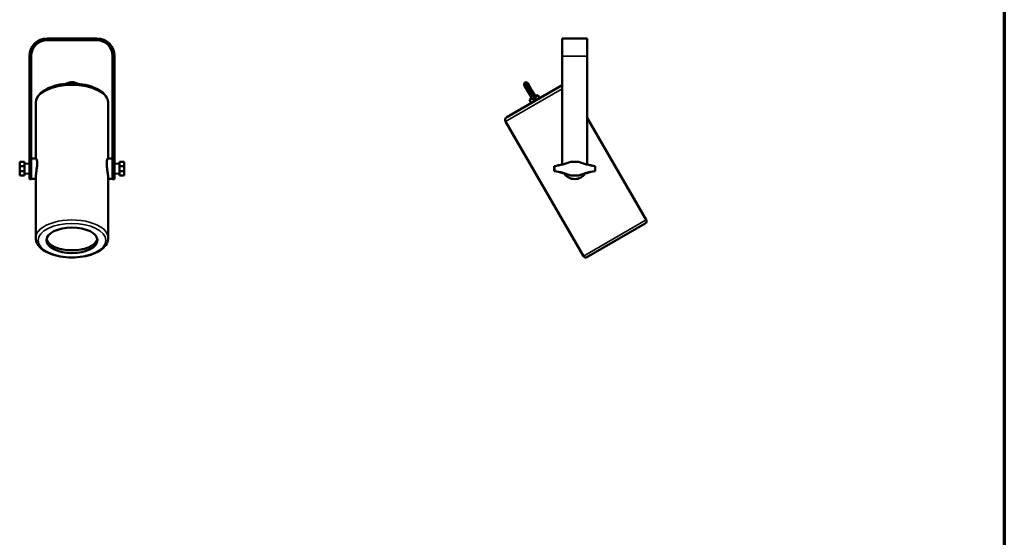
# Model space of a CAD drawing. Header units: millimetres. Extents: x 20 to 2980, y 20 to 2980.
# Tile 5 of 6: x 1419 to 2980, y 840 to 1661. Entities that reach past the tile are written whole.
import ezdxf

# ---------------------------------------------------------------- set-up
doc = ezdxf.new("R2010")
doc.units = ezdxf.units.MM
for name, color, linetype, lineweight in [('Border (ISO)', 7, 'Continuous', 70), ('Visible (ISO)', 7, 'Continuous', 50), ('Visible Narrow (ISO)', 7, 'Continuous', 35)]:
    doc.layers.add(name, color=color, linetype=linetype, lineweight=lineweight)

# ---------------------------------------------------------------- blocks, each defined once
blk = doc.blocks.new('Borders Chauvet')
at = {"layer": 'Border (ISO)'}
blk.add_line((2980, 2980), (2980, 20), dxfattribs=at)

msp = doc.modelspace()

# ---------------------------------------------------------------- linework, layer by layer
at = {"layer": 'Visible (ISO)'}
for p, q in [((1462.1, 1631.3), (1541.1, 1631.3)), ((1462.1, 1628.3), (1541.1, 1628.3)), ((2318.8, 1631.3), (2278.8, 1631.3)), ((2278.8, 1631.3), (2278.8, 1603.3)), ((2318.8, 1631.3), (2318.8, 1603.3)), ((1434.1, 1603.3), (1434.1, 1428.3)), ((1437.1, 1603.3), (1437.1, 1428.3)), ((1566.1, 1603.3), (1566.1, 1428.3)), ((1569.1, 1603.3), (1569.1, 1428.3)), ((2278.8, 1603.3), (2278.8, 1431.5)), ((2318.8, 1603.3), (2318.8, 1431.5)), ((2191.1, 1506.5), (2278.8, 1557.2)), ((2225.4, 1545.6), (2218.9, 1556.9)), ((2224.5, 1560.1), (2231, 1548.9)), ((2231, 1548.9), (2236.5, 1539.3)), ((2230.9, 1536), (2225.4, 1545.6)), ((2230.1, 1537.4), (2227, 1533.9)), ((2227, 1533.9), (2230.9, 1536.1)), ((2229.9, 1528.9), (2227, 1533.9)), ((2235.8, 1540.6), (2240.3, 1541.5)), ((2236.5, 1539.3), (2240.3, 1541.5)), ((2243.2, 1536.6), (2240.3, 1541.5)), ((1444.1, 1528.4), (1444.1, 1441.1)), ((1559.1, 1528.4), (1559.1, 1441.1)), ((2189.3, 1499.7), (2312.6, 1286)), ((2318.8, 1505.2), (2412.2, 1343.5)), ((1444.7, 1441.1), (1437.1, 1441.1)), ((1566.1, 1441.1), (1558.5, 1441.1)), ((1418.7, 1435.6), (1426.1, 1435.8)), ((1418.7, 1428.6), (1418.7, 1435.6)), ((1418.7, 1428.6), (1418.7, 1421)), ((1418.7, 1414.1), (1418.7, 1421)), ((1426.1, 1435.8), (1426.1, 1428.8)), ((1434.1, 1432.6), (1426.1, 1432.8)), ((1426.1, 1428.8), (1426.1, 1420.8)), ((1426.1, 1420.8), (1426.1, 1413.8)), ((1434.1, 1408.3), (1434.1, 1428.3)), ((1437.1, 1428.3), (1437.1, 1408.3)), ((1566.1, 1408.3), (1566.1, 1428.3)), ((1569.1, 1432.6), (1577.1, 1432.8)), ((1569.1, 1428.3), (1569.1, 1408.3)), ((1577.1, 1435.8), (1584.4, 1435.6)), ((1577.1, 1428.8), (1577.1, 1435.8)), ((1577.1, 1420.8), (1577.1, 1428.8)), ((1577.1, 1413.8), (1577.1, 1420.8)), ((1584.4, 1435.6), (1584.4, 1428.6)), ((1584.4, 1421), (1584.4, 1428.6)), ((1584.4, 1421), (1584.4, 1414.1)), ((2266.3, 1420.8), (2266.3, 1428.8)), ((2266.6, 1421), (2266.6, 1428.6)), ((2292.8, 1435.8), (2304.8, 1435.8)), ((2292.8, 1435.8), (2292.9, 1435.6)), ((2304.8, 1435.6), (2292.9, 1435.6)), ((2304.8, 1435.6), (2304.8, 1435.8)), ((2331.1, 1428.6), (2331.1, 1421)), ((2331.3, 1428.8), (2331.3, 1420.8)), ((1426.1, 1413.8), (1418.7, 1414.1)), ((1434.1, 1417.1), (1426.1, 1416.8)), ((1437.1, 1408.3), (1434.1, 1408.3)), ((1444.1, 1408.6), (1437.1, 1408.6)), ((1444.1, 1410.8), (1444.1, 1314.8)), ((1559.1, 1410.8), (1559.1, 1314.8)), ((1566.1, 1408.6), (1559.1, 1408.6)), ((1566.1, 1408.3), (1569.1, 1408.3)), ((1569.1, 1417.1), (1577.1, 1416.8)), ((1577.1, 1413.8), (1584.4, 1414.1)), ((2292.8, 1413.8), (2292.9, 1414.1)), ((2304.8, 1413.8), (2292.8, 1413.8)), ((2292.9, 1414.1), (2304.8, 1414.1)), ((2304.8, 1413.8), (2304.8, 1414.1)), ((2410.7, 1338), (2318.1, 1284.5))]:
    msp.add_line(p, q, dxfattribs=at)
for centre, radius, start, end in [((1462.1, 1603.3), 28, 90, 180), ((1462.1, 1603.3), 25, 90, 180), ((1541.1, 1603.3), 28, 0, 90), ((1541.1, 1603.3), 25, 0, 90), ((2193.6, 1502.2), 5, 120, 210), ((2241.5, 1576.8), 150, 279.5547, 290.0388), ((2241.5, 1272.9), 150, 69.9612, 80.4453), ((2241.5, 1576.8), 150.3, 279.6375, 290.0215), ((2241.5, 1272.9), 150.3, 69.9785, 80.3625), ((2356.2, 1576.8), 150, 249.9612, 260.4453), ((2356.2, 1576.8), 150.3, 249.9785, 260.3625), ((2356.2, 1272.9), 150.3, 99.6375, 110.0215), ((2356.2, 1272.9), 150, 99.5547, 110.0388), ((2298.8, 1428.3), 20, 213.5567, 326.4433), ((2408.7, 1341.5), 4, 300, 30), ((2316.1, 1288), 4, 210, 300)]:
    msp.add_arc(centre, radius, start, end, dxfattribs=at)
msp.add_ellipse((1501.6, 1311.3), major_axis=(-40.5, 0), ratio=0.5, dxfattribs=at)
msp.add_ellipse((1501.6, 1315.6), major_axis=(40.5, 0), ratio=0.5, start_param=3.248714, end_param=6.176064, dxfattribs=at)
for points, knots in [([(1492.3, 1559.3), (1493.6, 1560), (1494.9, 1560.6), (1498, 1561.5), (1499.8, 1561.8), (1503.4, 1561.8), (1505.2, 1561.5), (1508.3, 1560.6), (1509.6, 1560), (1510.8, 1559.3)], [1.558288, 1.558288, 1.558288, 1.558288, 1.997835, 1.997835, 2.531667, 2.531667, 3.072325, 3.072325, 3.507217, 3.507217, 3.507217, 3.507217]), ([(2218.9, 1556.9), (2218.8, 1557), (2218.7, 1557.1), (2218.7, 1557.3), (2218.6, 1557.4), (2218.5, 1557.9), (2218.4, 1558.2), (2218.4, 1558.9), (2218.5, 1559.2), (2218.7, 1559.9), (2218.9, 1560.2), (2219.3, 1560.8), (2219.7, 1561.1), (2220, 1561.3)], [0, 0, 0, 0, 0.0354862, 0.0354862, 0.0705616, 0.0705616, 0.1753177, 0.1753177, 0.2777512, 0.2777512, 0.3806926, 0.3806926, 0.508195, 0.508195, 0.508195, 0.508195]), ([(2220, 1561.3), (2220.3, 1561.5), (2220.7, 1561.6), (2221.3, 1561.8), (2221.7, 1561.8), (2222.4, 1561.7), (2222.7, 1561.6), (2223.3, 1561.3), (2223.6, 1561.1), (2224, 1560.8), (2224.1, 1560.7), (2224.3, 1560.4), (2224.4, 1560.3), (2224.5, 1560.1)], [0, 0, 0, 0, 0.1017908, 0.1017908, 0.2053413, 0.2053413, 0.308844, 0.308844, 0.4124845, 0.4124845, 0.45999, 0.45999, 0.5085534, 0.5085534, 0.5085534, 0.5085534]), ([(1444.1, 1528.4), (1444.1, 1531.5), (1444.9, 1534.6), (1448, 1540.6), (1450.5, 1543.4), (1457.1, 1548.8), (1461.4, 1551.3), (1471.2, 1555.3), (1476.8, 1556.9), (1488.4, 1559), (1494.5, 1559.6), (1506.7, 1559.7), (1512.8, 1559.3), (1524.4, 1557.4), (1529.9, 1555.9), (1540, 1552.1), (1544.5, 1549.8), (1552, 1544.1), (1555, 1540.9), (1558.3, 1534.4), (1559.1, 1531.4), (1559.1, 1528.4)], [4.712389, 4.712389, 4.712389, 4.712389, 4.969045, 4.969045, 5.259012, 5.259012, 5.593828, 5.593828, 5.932031, 5.932031, 6.265157, 6.265157, 6.596387, 6.596387, 6.929119, 6.929119, 7.266611, 7.266611, 7.603707, 7.603707, 7.853982, 7.853982, 7.853982, 7.853982]), ([(2230.9, 1536), (2231.1, 1535.7), (2231.3, 1535.4), (2231.9, 1534.9), (2232.2, 1534.7), (2232.7, 1534.4), (2233.1, 1534.3), (2233.8, 1534.3), (2234.2, 1534.3), (2234.8, 1534.5), (2235.1, 1534.6), (2235.4, 1534.8)], [-0.4949629, -0.4949629, -0.4949629, -0.4949629, -0.4213638, -0.4213638, -0.3279547, -0.3279547, -0.1942602, -0.1942602, -0.0970518, -0.0970518, -0.000001, -0.000001, -0.000001, -0.000001]), ([(2235.4, 1534.8), (2235.7, 1534.9), (2235.9, 1535.2), (2236.4, 1535.7), (2236.6, 1535.9), (2236.9, 1536.6), (2237, 1537), (2237, 1537.6), (2237, 1537.9), (2236.8, 1538.7), (2236.7, 1539), (2236.5, 1539.3)], [-0.8247807, -0.8247807, -0.8247807, -0.8247807, -0.6408204, -0.6408204, -0.4564961, -0.4564961, -0.2398742, -0.2398742, -0.1094146, -0.1094146, -0.0082609, -0.0082609, -0.0082609, -0.0082609]), ([(1444.7, 1441.1), (1444.7, 1441.1), (1444.8, 1441), (1444.9, 1440.9), (1445.1, 1440.8), (1445.4, 1440.2), (1445.5, 1439.9), (1445.8, 1438.9), (1446, 1438.4), (1446.2, 1437.1), (1446.3, 1436.3), (1446.4, 1434.7), (1446.4, 1433.8), (1446.4, 1432.1), (1446.4, 1431.1), (1446.3, 1429.1), (1446.2, 1428), (1446, 1425.9), (1445.8, 1424.8), (1445.5, 1422.7), (1445.4, 1421.6), (1445.1, 1419.7), (1444.9, 1418.7), (1444.7, 1416.8), (1444.5, 1415.8), (1444.3, 1414.1), (1444.2, 1413.3), (1444.1, 1411.9), (1444.1, 1411.3), (1444.1, 1410.8)], [3.272902, 3.272902, 3.272902, 3.272902, 3.380113, 3.380113, 3.68737, 3.68737, 3.994698, 3.994698, 4.302026, 4.302026, 4.609354, 4.609354, 4.916682, 4.916682, 5.22401, 5.22401, 5.531338, 5.531338, 5.838666, 5.838666, 6.145994, 6.145994, 6.453251, 6.453251, 6.760508, 6.760508, 7.067766, 7.067766, 7.375023, 7.375023, 7.375023, 7.375023]), ([(1559.1, 1410.8), (1559.1, 1411.3), (1559.1, 1411.9), (1558.9, 1413.3), (1558.9, 1414.1), (1558.6, 1415.8), (1558.5, 1416.8), (1558.2, 1418.7), (1558.1, 1419.7), (1557.8, 1421.6), (1557.6, 1422.7), (1557.3, 1424.8), (1557.2, 1425.9), (1557, 1428), (1556.9, 1429.1), (1556.8, 1431.1), (1556.8, 1432.1), (1556.8, 1433.8), (1556.8, 1434.7), (1556.9, 1436.3), (1557, 1437.1), (1557.2, 1438.4), (1557.3, 1438.9), (1557.6, 1439.9), (1557.8, 1440.2), (1558.1, 1440.8), (1558.2, 1440.9), (1558.4, 1441), (1558.5, 1441.1), (1558.5, 1441.1)], [2.458341, 2.458341, 2.458341, 2.458341, 2.765598, 2.765598, 3.072855, 3.072855, 3.380113, 3.380113, 3.68737, 3.68737, 3.994698, 3.994698, 4.302026, 4.302026, 4.609354, 4.609354, 4.916682, 4.916682, 5.22401, 5.22401, 5.531338, 5.531338, 5.838666, 5.838666, 6.145994, 6.145994, 6.453251, 6.453251, 6.560461, 6.560461, 6.560461, 6.560461]), ([(1444.1, 1314.8), (1444.1, 1311.7), (1444.9, 1308.6), (1448.2, 1302.7), (1450.7, 1299.8), (1457.5, 1294.5), (1461.8, 1292.1), (1471.7, 1288.2), (1477.3, 1286.6), (1488.9, 1284.6), (1495, 1284), (1507.2, 1284), (1513.3, 1284.5), (1524.9, 1286.4), (1530.4, 1287.8), (1540.4, 1291.6), (1544.9, 1294), (1552.2, 1299.5), (1555.1, 1302.7), (1558.3, 1308.9), (1559.1, 1311.8), (1559.1, 1314.8)], [1.570796, 1.570796, 1.570796, 1.570796, 1.837459, 1.837459, 2.135495, 2.135495, 2.468726, 2.468726, 2.802946, 2.802946, 3.133192, 3.133192, 3.462039, 3.462039, 3.792137, 3.792137, 4.126054, 4.126054, 4.460093, 4.460093, 4.712389, 4.712389, 4.712389, 4.712389])]:
    msp.add_open_spline(points, degree=3, knots=knots, dxfattribs=at)
for points in [[(1418.7, 1428.6), (1422.4, 1428.7), (1426.1, 1428.8)], [(2331.1, 1428.6), (2331.2, 1428.7), (2331.3, 1428.8)]]:
    msp.add_rational_spline(points, [1, 1.00000000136, 1], degree=2, dxfattribs=at)
for points in [[(1426.1, 1420.8), (1422.4, 1420.9), (1418.7, 1421)], [(1584.4, 1428.6), (1580.8, 1428.7), (1577.1, 1428.8)], [(1584.4, 1421), (1580.8, 1420.9), (1577.1, 1420.8)], [(2266.6, 1428.6), (2266.5, 1428.7), (2266.3, 1428.8)], [(2266.6, 1421), (2266.5, 1420.9), (2266.3, 1420.8)], [(2331.3, 1420.8), (2331.2, 1420.9), (2331.1, 1421)]]:
    msp.add_open_spline(points, degree=2, dxfattribs=at)
at = {"layer": 'Visible Narrow (ISO)'}
for p, q in [((1462.1, 1631.3), (1462.1, 1628.3)), ((1541.1, 1631.3), (1541.1, 1628.3)), ((1434.1, 1603.3), (1437.1, 1603.3)), ((1569.1, 1603.3), (1566.1, 1603.3)), ((2318.8, 1603.3), (2278.8, 1603.3)), ((2220, 1561.3), (2228.2, 1547.2)), ((2278.8, 1551.4), (2189.3, 1499.7)), ((2228.2, 1547.2), (2225.4, 1545.6)), ((2231, 1548.9), (2228.2, 1547.2)), ((2228.2, 1547.2), (2235.4, 1534.8)), ((1437.1, 1428.3), (1434.1, 1428.3)), ((1566.1, 1428.3), (1569.1, 1428.3)), ((2312.6, 1286), (2412.2, 1343.5))]:
    msp.add_line(p, q, dxfattribs=at)
for centre, major_axis, start_param, end_param in [((1501.6, 1528.4), (-57.5, 0), 3.141593, 6.283185), ((1501.6, 1314.8), (57.5, 0), 0, 3.141593)]:
    msp.add_ellipse(centre, major_axis=major_axis, ratio=0.5, start_param=start_param, end_param=end_param, dxfattribs=at)
msp.add_ellipse((1501.6, 1311.3), major_axis=(53.5, 0), ratio=0.5, dxfattribs=at)

# ---------------------------------------------------------------- block references
msp.add_blockref('Borders Chauvet', (0, 0))

doc.saveas('drawing.dxf')
